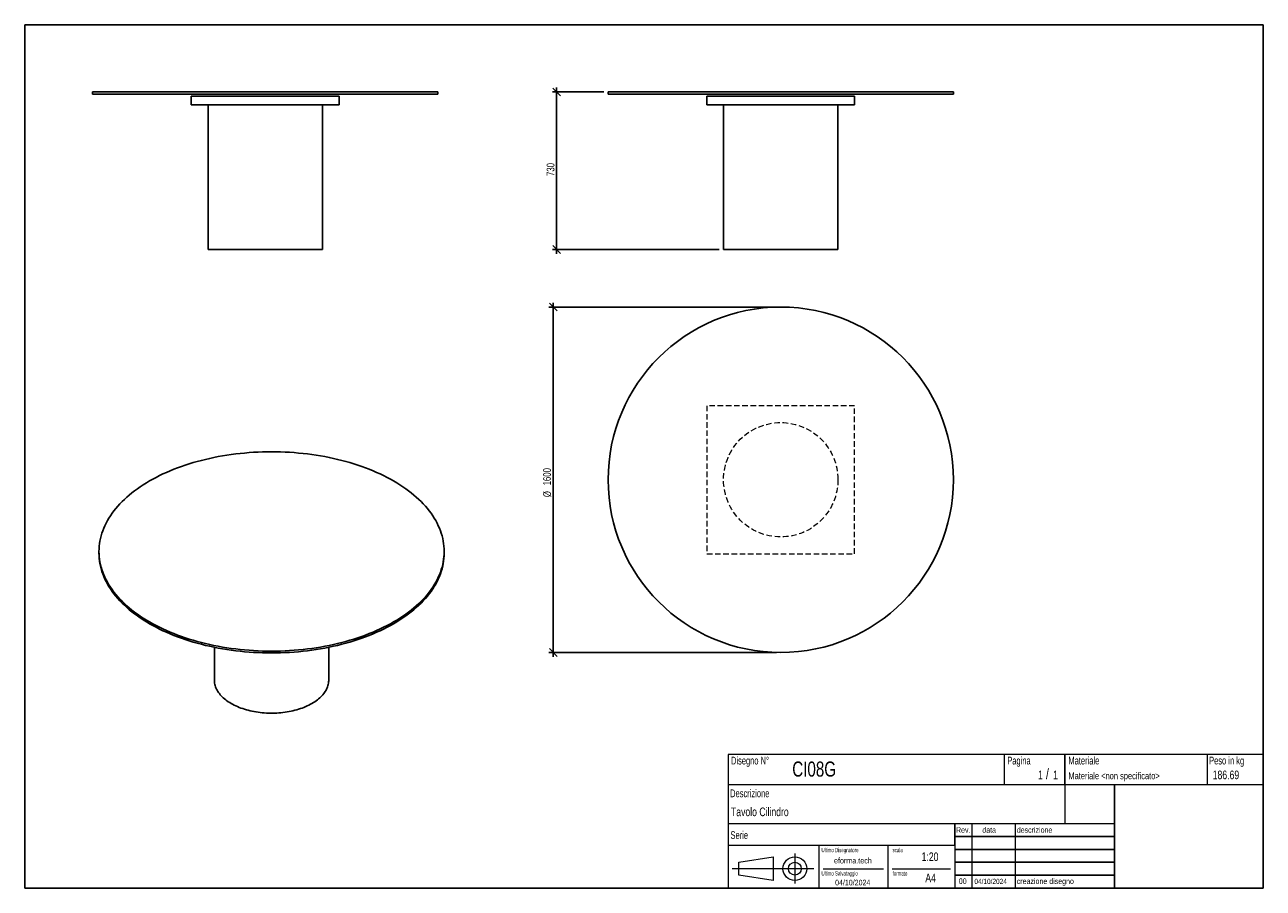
# Model space of a CAD drawing. Header units: millimetres. Extents: x 5 to 292, y 5 to 205.
import ezdxf

# ---------------------------------------------------------------- set-up
doc = ezdxf.new("R2010")
doc.units = ezdxf.units.MM
doc.linetypes.add('HIDDEN', pattern=[1.905, 1.27, -0.635])
doc.layers.add('FORMAT', color=7, linetype='Continuous')
doc.styles.add('SLDTEXTSTYLE0', font='TXT', dxfattribs={"width": 0.605})
doc.styles.add('SLDTEXTSTYLE1', font='TXT', dxfattribs={"width": 0.75})
doc.dimstyles.new('SLDDIMSTYLE0', dxfattribs={"dimtxt": 1.8, "dimasz": 1.8, "dimexe": 0, "dimexo": 0.0625, "dimgap": 0.45, "dimtad": 1, "dimlfac": 20, "dimrnd": 1e-09, "dimzin": 12, "dimdsep": 46, "dimtxsty": 'SLDTEXTSTYLE1', "dimblk1": 'OBLIQUE', "dimblk2": 'OBLIQUE', "dimsah": 1, "dimcen": 0.09, "dimadec": 0, "dimazin": 3, "dimtfac": 1, "dimtmove": 0, "dimatfit": 0, "dimldrblk": 'OBLIQUE', "dimfxl": 0, "dimfrac": 2, "dimtolj": 1, "dimtzin": 12, "dimarcsym": 0})

# ---------------------------------------------------------------- blocks, each defined once
blk = doc.blocks.new('_Oblique')
at = {"color": 0, "linetype": 'ByBlock', "lineweight": -2}
blk.add_line((-0.5, -0.5), (0.5, 0.5), dxfattribs=at)
blk = doc.blocks.new('_D')
at = {"layer": 'FORMAT', "color": 7}
for p, q in [((139.19, 189.45), (127.26, 189.45)), ((128.26, 189.45), (128.26, 190.45)), ((128.26, 152.95), (128.26, 189.45)), ((165.94, 152.95), (127.26, 152.95)), ((128.26, 152.95), (128.26, 151.95))]:
    blk.add_line(p, q, dxfattribs=at)
at = {"layer": 'FORMAT', "color": 7, "xscale": 1.8, "yscale": 1.8}
for p, rotation in [((128.26, 189.45), 270.0000000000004), ((128.26, 152.95), 90.0000000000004)]:
    blk.add_blockref('_Oblique', p, dxfattribs=dict(at, rotation=rotation))
at = {"layer": 'FORMAT', "color": 7, "insert": (125.94, 169.97), "char_height": 1.8, "attachment_point": 1, "rotation": 90, "style": 'SLDTEXTSTYLE1'}
blk.add_mtext('730', dxfattribs=at)
blk = doc.blocks.new('_D_1')
at = {"layer": 'FORMAT', "color": 7}
for p, q in [((179.19, 139.61), (126.47, 139.61)), ((127.47, 139.61), (127.47, 140.61)), ((127.47, 139.61), (127.47, 59.61)), ((179.19, 59.61), (126.47, 59.61)), ((127.47, 59.61), (127.47, 58.61))]:
    blk.add_line(p, q, dxfattribs=at)
at = {"layer": 'FORMAT', "color": 7, "xscale": 1.8, "yscale": 1.8}
for p, rotation in [((127.47, 139.61, 17.25), 270.0000000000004), ((127.47, 59.61, 17.25), 90.0000000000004)]:
    blk.add_blockref('_Oblique', p, dxfattribs=dict(at, rotation=rotation))
at = {"layer": 'FORMAT', "color": 7, "char_height": 1.8, "attachment_point": 1, "rotation": 90, "style": 'SLDTEXTSTYLE1'}
for s, insert in [('1600', (125.12, 98.3)), ('%%c', (125.15, 95.59))]:
    blk.add_mtext(s, dxfattribs=dict(at, insert=insert))

msp = doc.modelspace()

# ---------------------------------------------------------------- linework, layer by layer
at = {"color": 7, "linetype": 'Continuous', "lineweight": 25}
for p, q in [((20.72206, 189.44781), (20.72206, 188.94781)), ((20.72206, 189.44781), (100.72206, 189.44781)), ((100.72206, 188.94781), (100.72206, 189.44781)), ((140.1926, 189.44781), (140.1926, 188.94781)), ((140.1926, 189.44781), (180.1926, 189.44781)), ((180.1926, 189.44781), (220.1926, 189.44781)), ((220.1926, 188.94781), (220.1926, 189.44781)), ((20.72206, 188.94781), (100.72206, 188.94781)), ((43.59706, 186.44781), (43.59706, 188.44781)), ((43.59706, 188.44781), (77.84706, 188.44781)), ((77.84706, 186.44781), (77.84706, 188.44781)), ((140.1926, 188.94781), (180.1926, 188.94781)), ((163.0676, 188.44781), (197.3176, 188.44781)), ((163.0676, 186.44781), (163.0676, 188.44781)), ((180.1926, 188.94781), (220.1926, 188.94781)), ((197.3176, 186.44781), (197.3176, 188.44781)), ((43.59706, 186.44781), (77.84706, 186.44781)), ((47.47206, 186.44781), (47.47206, 152.94781)), ((73.97206, 152.94781), (73.97206, 186.44781)), ((163.0676, 186.44781), (197.3176, 186.44781)), ((166.9426, 186.44781), (166.9426, 152.94781)), ((193.4426, 152.94781), (193.4426, 186.44781)), ((47.47206, 152.94781), (73.97206, 152.94781)), ((166.9426, 152.94781), (180.1926, 152.94781)), ((180.1926, 152.94781), (193.4426, 152.94781)), ((22.19148, 83.00162), (22.19148, 82.59335)), ((102.19148, 82.59335), (102.19148, 83.00162)), ((48.94148, 60.80552), (48.94148, 53.19788)), ((75.44148, 53.19788), (75.44148, 60.80552))]:
    msp.add_line(p, q, dxfattribs=at)
at = {"color": 7, "linetype": 'HIDDEN', "lineweight": 18}
for p, q in [((163.0676, 116.73912), (163.0676, 82.48912)), ((197.3176, 116.73912), (163.0676, 116.73912)), ((197.3176, 82.48912), (197.3176, 116.73912)), ((163.0676, 82.48912), (197.3176, 82.48912))]:
    msp.add_line(p, q, dxfattribs=at)
at = {"color": 7, "linetype": 'Continuous', "lineweight": 25, "flags": 128}
for points in [[(33.90721, 66.67346), (34.65729, 66.25163), (35.42625, 65.84129), (36.21355, 65.4427), (37.01866, 65.05615), (37.84102, 64.6819), (38.68007, 64.3202), (39.53523, 63.97131), (40.40591, 63.63545), (41.29153, 63.31288), (42.19148, 63.00379), (43.10513, 62.70841), (44.03186, 62.42694), (44.97103, 62.15957), (45.92201, 61.90648), (46.88414, 61.66785), (47.85676, 61.44384), (48.8392, 61.23461), (49.8308, 61.04029), (50.83086, 60.86103), (51.83871, 60.69694), (52.85366, 60.54813), (53.87501, 60.41472), (54.90206, 60.29678), (55.9341, 60.19441), (56.97043, 60.10767), (58.01034, 60.03661), (59.05311, 59.9813), (60.09804, 59.94176), (61.1444, 59.91803), (62.19148, 59.91011), (63.23855, 59.91803), (64.28491, 59.94176), (65.32984, 59.9813), (66.37261, 60.03661), (67.41252, 60.10767), (68.44885, 60.19441), (69.4809, 60.29678), (70.50794, 60.41472), (71.52929, 60.54813), (72.54424, 60.69694), (73.55209, 60.86103), (74.55216, 61.04029), (75.54375, 61.23461), (76.52619, 61.44384), (77.49881, 61.66785), (78.46094, 61.90648), (79.41192, 62.15957), (80.3511, 62.42694), (81.27783, 62.70841), (82.19148, 63.00379), (83.09142, 63.31288), (83.97704, 63.63545), (84.84773, 63.97131), (85.70289, 64.3202), (86.54193, 64.6819), (87.36429, 65.05615), (88.1694, 65.4427), (88.9567, 65.84129), (89.72566, 66.25163), (90.47575, 66.67346), (91.20645, 67.10648), (91.91727, 67.55039), (92.60771, 68.00489), (93.27731, 68.46967), (93.92561, 68.9444), (94.55216, 69.42877), (95.15652, 69.92245), (95.7383, 70.42509), (96.29708, 70.93634), (96.83249, 71.45587), (97.34416, 71.98331), (97.83174, 72.5183), (98.29489, 73.06047), (98.73329, 73.60946), (99.14666, 74.16489), (99.53469, 74.72637), (99.89714, 75.29352), (100.23374, 75.86595), (100.54427, 76.44328), (100.82851, 77.0251), (101.08627, 77.61102), (101.31738, 78.20063), (101.52167, 78.79353), (101.69901, 79.38932), (101.84927, 79.98758), (101.97235, 80.5879), (102.06817, 81.18988), (102.13666, 81.79311), (102.17777, 82.39716), (102.19148, 83.00162), (102.17777, 83.60609), (102.13666, 84.21014), (102.06817, 84.81336), (101.97235, 85.41534), (101.84927, 86.01567), (101.69901, 86.61393), (101.52167, 87.20972), (101.31738, 87.80262), (101.08627, 88.39223), (100.82851, 88.97814), (100.54427, 89.55997), (100.23374, 90.13729), (99.89714, 90.70973), (99.53469, 91.27688), (99.14666, 91.83836), (98.73329, 92.39379), (98.29489, 92.94277), (97.83174, 93.48495), (97.34416, 94.01994), (96.83249, 94.54738), (96.29708, 95.0669), (95.7383, 95.57816), (95.15652, 96.0808), (94.55216, 96.57447), (93.92561, 97.05884), (93.27731, 97.53358), (92.60771, 97.99836), (91.91727, 98.45286), (91.20645, 98.89677), (90.47575, 99.32979), (89.72566, 99.75161), (88.9567, 100.16196), (88.1694, 100.56054), (87.36429, 100.9471), (86.54193, 101.32135), (85.70289, 101.68305), (84.84773, 102.03194), (83.97704, 102.36779), (83.09142, 102.69037), (82.19148, 102.99946), (81.27783, 103.29484), (80.3511, 103.57631), (79.41192, 103.84368), (78.46094, 104.09677), (77.49881, 104.33539), (76.52619, 104.5594), (75.54375, 104.76864), (74.55216, 104.96295), (73.55209, 105.14222), (72.54424, 105.30631), (71.52929, 105.45511), (70.50794, 105.58853), (69.4809, 105.70646), (68.44885, 105.80884), (67.41252, 105.89558), (66.37261, 105.96663), (65.32984, 106.02195), (64.28491, 106.06149), (63.23855, 106.08522), (62.19148, 106.09313), (61.1444, 106.08522), (60.09804, 106.06149), (59.05311, 106.02195), (58.01034, 105.96663), (56.97043, 105.89558), (55.9341, 105.80884), (54.90206, 105.70646), (53.87501, 105.58853), (52.85366, 105.45511), (51.83871, 105.30631), (50.83086, 105.14222), (49.8308, 104.96295), (48.8392, 104.76864), (47.85676, 104.5594), (46.88414, 104.33539), (45.92201, 104.09677), (44.97103, 103.84368), (44.03186, 103.57631), (43.10513, 103.29484), (42.19148, 102.99946), (41.29153, 102.69037), (40.40591, 102.36779), (39.53523, 102.03194), (38.68007, 101.68305), (37.84102, 101.32135), (37.01866, 100.9471), (36.21355, 100.56054), (35.42625, 100.16196), (34.65729, 99.75161), (33.90721, 99.32979), (33.1765, 98.89677), (32.46568, 98.45286), (31.77524, 97.99836), (31.10564, 97.53358), (30.45734, 97.05884), (29.8308, 96.57447), (29.22643, 96.0808), (28.64465, 95.57816), (28.08587, 95.0669), (27.55046, 94.54738), (27.03879, 94.01994), (26.55122, 93.48495), (26.08806, 92.94277), (25.64966, 92.39379), (25.23629, 91.83836), (24.84826, 91.27688), (24.48582, 90.70973), (24.14922, 90.13729), (23.83869, 89.55997), (23.55444, 88.97814), (23.29668, 88.39223), (23.06557, 87.80262), (22.86128, 87.20972), (22.68394, 86.61393), (22.53368, 86.01567), (22.4106, 85.41534), (22.31478, 84.81336), (22.24629, 84.21014), (22.20518, 83.60609), (22.19148, 83.00162), (22.20518, 82.39716), (22.24629, 81.79311), (22.31478, 81.18988), (22.4106, 80.5879), (22.53368, 79.98758), (22.68394, 79.38932), (22.86128, 78.79353), (23.06557, 78.20063), (23.29668, 77.61102), (23.55444, 77.0251), (23.83869, 76.44328), (24.14922, 75.86595), (24.48582, 75.29352), (24.84826, 74.72637), (25.23629, 74.16489), (25.64966, 73.60946), (26.08806, 73.06047), (26.55122, 72.5183), (27.03879, 71.98331), (27.55046, 71.45587), (28.08587, 70.93634), (28.64465, 70.42509), (29.22643, 69.92245), (29.8308, 69.42877), (30.45734, 68.9444), (31.10564, 68.46967), (31.77524, 68.00489), (32.46568, 67.55039), (33.1765, 67.10648), (33.90721, 66.67346)], [(22.19148, 82.59335), (22.20518, 81.98889), (22.24629, 81.38484), (22.31478, 80.78161), (22.4106, 80.17963), (22.53368, 79.57931), (22.68394, 78.98104), (22.86128, 78.38526), (23.06557, 77.79236), (23.29668, 77.20275), (23.55444, 76.61683), (23.83869, 76.03501), (24.14922, 75.45768), (24.48582, 74.88525), (24.84826, 74.3181), (25.23629, 73.75661), (25.64966, 73.20119), (26.08806, 72.6522), (26.55122, 72.11003), (27.03879, 71.57504), (27.55046, 71.0476), (28.08587, 70.52807), (28.64465, 70.01682), (29.22643, 69.51418), (29.8308, 69.0205), (30.45734, 68.53613), (31.10564, 68.0614), (31.77524, 67.59662), (32.46568, 67.14212), (33.1765, 66.69821), (33.90721, 66.26519)], [(33.90721, 66.26519), (34.65729, 65.84336), (35.42625, 65.43302), (36.21355, 65.03443), (37.01866, 64.64788), (37.84102, 64.27363), (38.68007, 63.91193), (39.53523, 63.56304), (40.40591, 63.22718), (41.29153, 62.9046), (42.19148, 62.59552), (43.10513, 62.30014), (44.03186, 62.01867), (44.97103, 61.7513), (45.92201, 61.49821), (46.88414, 61.25958), (47.85676, 61.03557), (48.8392, 60.82634), (49.8308, 60.63202), (50.83086, 60.45276), (51.83871, 60.28867), (52.85366, 60.13986), (53.87501, 60.00645), (54.90206, 59.88851), (55.9341, 59.78614), (56.97043, 59.69939), (58.01034, 59.62834), (59.05311, 59.57303), (60.09804, 59.53349), (61.1444, 59.50976), (62.19148, 59.50184), (63.23855, 59.50976), (64.28491, 59.53349), (65.32984, 59.57303), (66.37261, 59.62834), (67.41252, 59.69939), (68.44885, 59.78614), (69.4809, 59.88851), (70.50794, 60.00645), (71.52929, 60.13986), (72.54424, 60.28867), (73.55209, 60.45276), (74.55216, 60.63202), (75.54375, 60.82634), (76.52619, 61.03557), (77.49881, 61.25958), (78.46094, 61.49821), (79.41192, 61.7513), (80.3511, 62.01867), (81.27783, 62.30014), (82.19148, 62.59552), (83.09142, 62.9046), (83.97704, 63.22718), (84.84773, 63.56304), (85.70289, 63.91193), (86.54193, 64.27363), (87.36429, 64.64788), (88.1694, 65.03443), (88.9567, 65.43302), (89.72566, 65.84336), (90.47575, 66.26519), (91.20645, 66.69821), (91.91727, 67.14212), (92.60771, 67.59662), (93.27731, 68.0614), (93.92561, 68.53613), (94.55216, 69.0205), (95.15652, 69.51418), (95.7383, 70.01682), (96.29708, 70.52807), (96.83249, 71.0476), (97.34416, 71.57504), (97.83174, 72.11003), (98.29489, 72.6522), (98.73329, 73.20119), (99.14666, 73.75661), (99.53469, 74.3181), (99.89714, 74.88525), (100.23374, 75.45768), (100.54427, 76.03501), (100.82851, 76.61683), (101.08627, 77.20275), (101.31738, 77.79236), (101.52167, 78.38526), (101.69901, 78.98104), (101.84927, 79.57931), (101.97235, 80.17963), (102.06817, 80.78161), (102.13666, 81.38484), (102.17777, 81.98889), (102.19148, 82.59335)], [(48.94148, 53.19788), (48.94369, 53.05818), (48.96136, 52.77896), (48.99669, 52.5003), (49.04963, 52.22257), (49.1201, 51.94614), (49.20801, 51.67138), (49.31325, 51.39866), (49.43567, 51.12834), (49.5751, 50.86078), (49.73138, 50.59634), (49.90428, 50.33537), (50.09357, 50.07822), (50.29901, 49.82524), (50.52031, 49.57675), (50.75719, 49.33309), (51.00932, 49.09459), (51.27638, 48.86157), (51.55799, 48.63433), (51.8538, 48.41318), (52.1634, 48.19842), (52.48638, 47.99032), (52.82231, 47.78918)], [(52.82231, 47.78918), (53.17074, 47.59525), (53.53121, 47.4088), (53.90323, 47.23007), (54.28632, 47.0593), (54.67995, 46.89673), (55.0836, 46.74256), (55.49674, 46.59701), (55.91881, 46.46026), (56.34925, 46.33251), (56.78748, 46.21391), (57.23293, 46.10463), (57.68499, 46.00482), (58.14306, 45.91461), (58.60654, 45.83411), (59.0748, 45.76344), (59.54722, 45.70269), (60.02316, 45.65194), (60.502, 45.61126), (60.9831, 45.5807), (61.4658, 45.5603), (61.94948, 45.5501), (62.43348, 45.5501), (62.91715, 45.5603), (63.39986, 45.5807), (63.88095, 45.61126), (64.35979, 45.65194), (64.83574, 45.70269), (65.30815, 45.76344), (65.77641, 45.83411), (66.23989, 45.91461), (66.69797, 46.00482), (67.15003, 46.10463), (67.59547, 46.21391), (68.03371, 46.33251), (68.46415, 46.46026), (68.88622, 46.59701), (69.29935, 46.74256), (69.70301, 46.89673), (70.09664, 47.0593), (70.47972, 47.23007), (70.85174, 47.4088), (71.21221, 47.59525), (71.56064, 47.78918), (71.89657, 47.99032), (72.21955, 48.19842), (72.52915, 48.41318), (72.82496, 48.63433), (73.10658, 48.86157), (73.37363, 49.09459), (73.62577, 49.33309), (73.86264, 49.57675), (74.08395, 49.82524), (74.28938, 50.07822), (74.47868, 50.33537), (74.65157, 50.59634), (74.80785, 50.86078), (74.94729, 51.12834), (75.06971, 51.39866), (75.17494, 51.67138), (75.26285, 51.94614), (75.33332, 52.22257), (75.38626, 52.5003), (75.42159, 52.77896), (75.43927, 53.05818), (75.44148, 53.19788)]]:
    msp.add_lwpolyline(points, dxfattribs=at)
at = {"color": 7, "linetype": 'Continuous', "lineweight": 25}
msp.add_circle((180.1926, 99.61412), 40, dxfattribs=at)
at = {"color": 7, "linetype": 'HIDDEN', "lineweight": 18}
msp.add_circle((180.1926, 99.61412), 13.25, dxfattribs=at)
at = {"layer": 'FORMAT', "color": 251, "true_color": 0x484848}
for p, q in [((5, 205), (292, 205)), ((5, 205), (5, 5)), ((292, 205), (292, 5)), ((5, 5), (292, 5))]:
    msp.add_line(p, q, dxfattribs=at)
at = {"layer": 'FORMAT', "color": 251, "lineweight": 18, "true_color": 0x484848}
for p, q in [((292, 36), (168, 36)), ((168, 36), (168, 5)), ((232, 36), (232, 29)), ((279, 36), (279, 29)), ((168, 29), (292, 29)), ((168, 20), (246, 20)), ((224.5, 20), (224.5, 5)), ((234.5, 20), (234.5, 5)), ((246, 20), (257.5, 20)), ((168, 15), (220.5, 15)), ((189, 15), (189, 5)), ((205, 15), (205, 5)), ((220.5, 15), (220.5, 5)), ((170.45232, 11.02842), (178.45232, 12.27842)), ((178.45232, 12.27842), (178.45232, 6.77842)), ((183.46023, 13.04077), (183.46023, 6.06051)), ((187.88291, 9.52842), (168.89345, 9.52842)), ((170.45232, 8.02842), (170.45232, 11.02842)), ((190, 9.5), (204, 9.5)), ((206, 9.5), (219.5, 9.5)), ((178.45232, 6.77842), (170.45232, 8.02842))]:
    msp.add_line(p, q, dxfattribs=at)
at = {"layer": 'FORMAT', "color": 7}
for p, q in [((246, 29), (246, 36)), ((257.5, 20), (257.5, 29)), ((220.5, 15), (220.5, 20)), ((257.5, 5), (257.5, 20)), ((220.5, 17), (257.5, 17)), ((220.5, 14), (257.5, 14)), ((220.5, 11), (257.5, 11)), ((220.5, 8), (257.5, 8)), ((220.5, 5), (257.5, 5))]:
    msp.add_line(p, q, dxfattribs=at)
at = {"layer": 'FORMAT', "color": 7, "lineweight": 18}
msp.add_line((246, 29), (246, 20), dxfattribs=at)
at = {"layer": 'FORMAT', "color": 251, "lineweight": 18, "true_color": 0x484848}
for radius in [2.75, 1.5]:
    msp.add_circle((183.46023, 9.52842), radius, dxfattribs=at)

# ---------------------------------------------------------------- texts
at = {"color": 18, "linetype": 'Continuous', "lineweight": 0, "true_color": 0x060606, "insert": (280.29073, 32.24796), "char_height": 2, "attachment_point": 1, "style": 'SLDTEXTSTYLE1'}
msp.add_mtext('186.69', dxfattribs=at)
at = {"layer": 'FORMAT', "color": 18, "true_color": 0x060606}
for s, insert, char_height, attachment_point, style in [('Disegno N°', (168.65209, 35.46055), 1.8, 1, 'SLDTEXTSTYLE0'), ('Pagina', (232.68578, 35.4642), 1.8, 1, 'SLDTEXTSTYLE0'), ('Materiale', (246.84637, 35.4642), 1.8, 1, 'SLDTEXTSTYLE0'), ('Peso in kg', (279.45834, 35.4642), 1.8, 1, 'SLDTEXTSTYLE0'), ('CI08G', (182.85785, 34.35127), 3.5, 1, 'SLDTEXTSTYLE1'), ('1', (239.82456, 32.24796), 2, 1, 'SLDTEXTSTYLE1'), ('/', (241.64155, 32.74597), 2.5, 1, 'SLDTEXTSTYLE1'), ('1', (243.32047, 32.24796), 2, 1, 'SLDTEXTSTYLE1'), ('Materiale <non specificato>', (246.84637, 31.8349), 1.5875, 1, 'SLDTEXTSTYLE1'), ('Descrizione', (168.45959, 27.87301), 1.8, 1, 'SLDTEXTSTYLE0'), ('Tavolo Cilindro', (168.65209, 23.69153), 2, 1, 'SLDTEXTSTYLE1'), ('Serie', (168.54671, 18.20074), 1.8, 1, 'SLDTEXTSTYLE0'), ('Rev.', (220.80434, 19.14061), 1.3, 1, 'SLDTEXTSTYLE1'), ('data', (226.90583, 19.14061), 1.3, 1, 'SLDTEXTSTYLE1'), ('descrizione', (234.88928, 19.14061), 1.3, 1, 'SLDTEXTSTYLE1'), ('Ultimo Disegnatore', (189.61829, 14.3444), 1, 1, 'SLDTEXTSTYLE0'), ('scala', (206.10636, 14.3444), 1, 1, 'SLDTEXTSTYLE0'), ('1:20', (212.8317, 13.28812), 2, 1, 'SLDTEXTSTYLE1'), ('Ultimo Salvataggio', (189.61829, 8.93841), 1, 1, 'SLDTEXTSTYLE0'), ('formato', (206.10636, 8.93841), 1, 1, 'SLDTEXTSTYLE0'), ('04/10/2024', (196.86819, 6.95548), 1.3, 2, 'SLDTEXTSTYLE1'), ('A4', (213.69281, 8.39825), 2, 1, 'SLDTEXTSTYLE1'), ('00', (221.45534, 7.2775), 1.3, 1, 'SLDTEXTSTYLE1'), ('04/10/2024', (225.06555, 7.1779), 1.2, 1, 'SLDTEXTSTYLE1'), ('creazione disegno', (234.88928, 7.2775), 1.3, 1, 'SLDTEXTSTYLE1')]:
    msp.add_mtext(s, dxfattribs=dict(at, insert=insert, char_height=char_height, attachment_point=attachment_point, style=style))
at = {"layer": 'FORMAT', "color": 18, "true_color": 0x020202, "insert": (196.90354, 12.06285), "char_height": 1.3229167, "attachment_point": 2, "style": 'SLDTEXTSTYLE1'}
msp.add_mtext('eforma.tech', dxfattribs=at)

# ---------------------------------------------------------------- dimensions: what is measured, and where the dimension line sits
at = {"layer": 'FORMAT', "color": 7}
dim = msp.add_linear_dim(base=(128.26305, 189.44781), p1=(166.9426, 152.94781), p2=(140.1926, 189.44781), angle=90, dimstyle='SLDDIMSTYLE0', dxfattribs=at)
dim.commit()
dim.dimension.update_dxf_attribs({"geometry": '_D', "text_midpoint": (128.26305, 171.96479), "dimtype": 160})
dim = msp.add_linear_dim(base=(127.46596, 59.61412), p1=(180.1926, 139.61412), p2=(180.1926, 59.61412), angle=90, text='%%c<>', dimstyle='SLDDIMSTYLE0', dxfattribs=at)
dim.commit()
dim.dimension.update_dxf_attribs({"geometry": '_D_1', "text_midpoint": (127.46596, 99.60752), "dimtype": 160})

doc.saveas('drawing.dxf')
